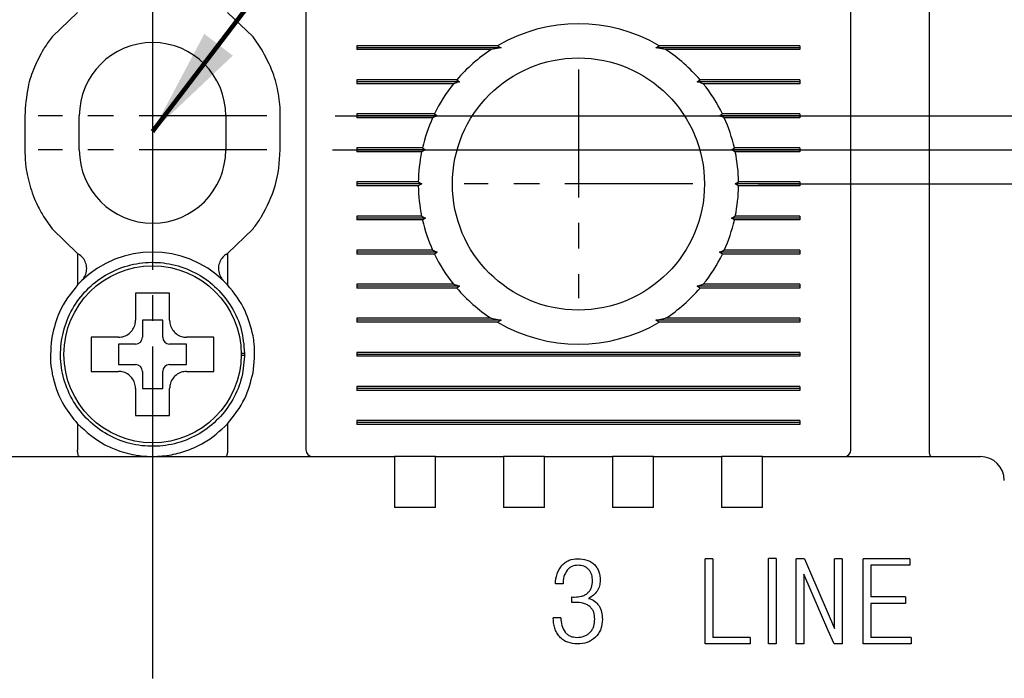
# Model space of a CAD drawing. Extents: x 2148 to 5118, y -907 to 1533.
# Tile 9 of 29: x 4338 to 4367, y 1369 to 1388. Entities that reach past the tile are written whole.
import ezdxf

# ---------------------------------------------------------------- set-up
doc = ezdxf.new("R2010")
doc.units = 0
doc.header["$LTSCALE"] = 3
doc.header["$MEASUREMENT"] = 0
doc.linetypes.add('CENTER', pattern=[2, 1.25, -0.25, 0.25, -0.25])
doc.layers.get('0').update_dxf_attribs({"linetype": 'CONTINUOUS'})
doc.layers.get('Defpoints').update_dxf_attribs({"linetype": 'CONTINUOUS'})
doc.layers.add('cen', color=1, linetype='CENTER')
doc.layers.add('di', color=3, linetype='CONTINUOUS')
doc.styles.add('KIM', font='ROMANS.shx', dxfattribs={"height": 5, "bigfont": 'GSG1.shx'})
doc.styles.get("Standard").update_dxf_attribs({"font": 'romans.shx', "height": 3, "bigfont": 'ghs.shx'})
doc.dimstyles.get("Standard").update_dxf_attribs({"dimtxt": 0.18, "dimasz": 0.18, "dimexe": 0.18, "dimexo": 0.0625, "dimgap": 0.09, "dimtad": 0, "dimtih": 1, "dimtoh": 1, "dimdec": 4, "dimzin": 0, "dimdsep": 46, "dimtxsty": 'Standard', "dimcen": 0.09, "dimadec": 0, "dimazin": 0, "dimtfac": 1, "dimtdec": 4, "dimtofl": 0, "dimtmove": 0, "dimatfit": 3, "dimfxl": 0, "dimtolj": 1, "dimtzin": 0, "dimarcsym": 0})
doc.dimstyles.new('STANDARD$0', dxfattribs={"dimtxt": 5, "dimasz": 5, "dimexe": 1, "dimexo": 2, "dimgap": 2, "dimtad": 1, "dimdec": 4, "dimzin": 12, "dimdsep": 46, "dimtxsty": 'KIM', "dimcen": -1, "dimdle": 0.1, "dimadec": 0, "dimazin": 0, "dimtfac": 1, "dimtdec": 4, "dimtmove": 0, "dimatfit": 3, "dimfxl": 0, "dimtolj": 1, "dimtzin": 0, "dimarcsym": 0})

# ---------------------------------------------------------------- blocks, each defined once
blk = doc.blocks.new('*D54')
at = {"layer": 'Defpoints', "color": 0}
for p in [(4318.068, 1393.607), (4308.306, 1295.007), (4342.268, 1295.007)]:
    blk.add_point(p, dxfattribs=at)
at = {"layer": 'di'}
for p, q in [((4316.068, 1393.607), (4306.306, 1393.607)), ((4308.306, 1390.807), (4308.306, 1297.807)), ((4340.268, 1295.007), (4306.306, 1295.007))]:
    blk.add_line(p, q, dxfattribs=at)
for points in [[(4307.839, 1390.807), (4308.772, 1390.807), (4308.306, 1393.607)], [(4307.839, 1297.807), (4308.772, 1297.807), (4308.306, 1295.007)]]:
    blk.add_solid(points, dxfattribs=at)
at = {"layer": 'di', "insert": (4304.806, 1344.707), "char_height": 3, "attachment_point": 5, "rotation": 90}
blk.add_mtext('\\A1;98.5', dxfattribs=at)
blk = doc.blocks.new('*D56')
at = {"layer": 'Defpoints', "color": 0}
for p in [(4358.045, 1383.607), (4358.045, 1303.607), (4404.979, 1303.607)]:
    blk.add_point(p, dxfattribs=at)
at = {"layer": 'di'}
for p, q in [((4360.045, 1383.607), (4406.979, 1383.607)), ((4404.979, 1380.807), (4404.979, 1306.407)), ((4360.045, 1303.607), (4406.979, 1303.607))]:
    blk.add_line(p, q, dxfattribs=at)
for points in [[(4404.512, 1380.807), (4405.446, 1380.807), (4404.979, 1383.607)], [(4404.512, 1306.407), (4405.446, 1306.407), (4404.979, 1303.607)]]:
    blk.add_solid(points, dxfattribs=at)
at = {"layer": 'di', "insert": (4401.479, 1343.607), "char_height": 3, "attachment_point": 5, "rotation": 90}
blk.add_mtext('\\A1;80', dxfattribs=at)
blk = doc.blocks.new('*D57')
at = {"layer": 'Defpoints', "color": 0}
for p in [(4366.568, 1375.607), (4366.568, 1311.607), (4394.979, 1311.607)]:
    blk.add_point(p, dxfattribs=at)
at = {"layer": 'di'}
for p, q in [((4368.568, 1375.607), (4396.979, 1375.607)), ((4394.979, 1372.807), (4394.979, 1314.407)), ((4368.568, 1311.607), (4396.979, 1311.607))]:
    blk.add_line(p, q, dxfattribs=at)
for points in [[(4394.512, 1372.807), (4395.446, 1372.807), (4394.979, 1375.607)], [(4394.512, 1314.407), (4395.446, 1314.407), (4394.979, 1311.607)]]:
    blk.add_solid(points, dxfattribs=at)
at = {"layer": 'di', "insert": (4391.479, 1343.607), "char_height": 3, "attachment_point": 5, "rotation": 90}
blk.add_mtext('\\A1;64', dxfattribs=at)
blk = doc.blocks.new('*D58')
at = {"layer": 'Defpoints', "color": 0}
for p in [(4345.623, 1385.607), (4345.545, 1384.607), (4375.082, 1384.607)]:
    blk.add_point(p, dxfattribs=at)
at = {"layer": 'di'}
for p, q in [((4375.082, 1388.407), (4375.082, 1395.922)), ((4347.623, 1385.607), (4377.082, 1385.607)), ((4375.082, 1384.607), (4375.082, 1385.607)), ((4347.545, 1384.607), (4377.082, 1384.607)), ((4375.082, 1381.807), (4375.082, 1379.007))]:
    blk.add_line(p, q, dxfattribs=at)
for points in [[(4374.615, 1388.407), (4375.548, 1388.407), (4375.082, 1385.607)], [(4374.615, 1381.807), (4375.548, 1381.807), (4375.082, 1384.607)]]:
    blk.add_solid(points, dxfattribs=at)
at = {"layer": 'di', "insert": (4371.582, 1393.565), "char_height": 3, "attachment_point": 5, "rotation": 90}
blk.add_mtext('\\A1;1', dxfattribs=at)
blk = doc.blocks.new('*D71')
at = {"layer": 'Defpoints', "color": 0}
for p in [(4345.623, 1385.607), (4345.545, 1301.607), (4414.979, 1301.607)]:
    blk.add_point(p, dxfattribs=at)
at = {"layer": 'di'}
for p, q in [((4347.623, 1385.607), (4416.979, 1385.607)), ((4414.979, 1382.807), (4414.979, 1304.407)), ((4347.545, 1301.607), (4416.979, 1301.607))]:
    blk.add_line(p, q, dxfattribs=at)
for points in [[(4414.512, 1382.807), (4415.446, 1382.807), (4414.979, 1385.607)], [(4414.512, 1304.407), (4415.446, 1304.407), (4414.979, 1301.607)]]:
    blk.add_solid(points, dxfattribs=at)
at = {"layer": 'di', "insert": (4411.479, 1343.607), "char_height": 3, "attachment_point": 5, "rotation": 90}
blk.add_mtext('\\A1;84', dxfattribs=at)

msp = doc.modelspace()

# ---------------------------------------------------------------- linework, layer by layer
for p, q in [((4346.768, 1391.01), (4346.768, 1375.807)), ((4365.068, 1375.793), (4365.068, 1391.188)), ((4362.768, 1375.807), (4362.768, 1390.649)), ((4340.068, 1388.644), (4339.318, 1387.923)), ((4345.218, 1387.923), (4344.468, 1388.644)), ((4345.468, 1387.563), (4345.218, 1387.923)), ((4352.396, 1387.665), (4348.268, 1387.665)), ((4348.268, 1387.665), (4348.268, 1387.55)), ((4352.497, 1387.607), (4348.268, 1387.607)), ((4352.209, 1387.55), (4348.268, 1387.55)), ((4352.497, 1387.607), (4352.209, 1387.55)), ((4352.396, 1387.665), (4352.497, 1387.607)), ((4357.04, 1387.607), (4357.14, 1387.665)), ((4357.327, 1387.55), (4357.04, 1387.607)), ((4361.268, 1387.607), (4357.04, 1387.607)), ((4361.268, 1387.665), (4357.14, 1387.665)), ((4361.268, 1387.55), (4357.327, 1387.55)), ((4361.268, 1387.665), (4361.268, 1387.55)), ((4351.199, 1386.665), (4348.268, 1386.665)), ((4348.268, 1386.665), (4348.268, 1386.55)), ((4361.268, 1386.665), (4358.337, 1386.665)), ((4361.268, 1386.665), (4361.268, 1386.55)), ((4351.281, 1386.607), (4348.268, 1386.607)), ((4351.103, 1386.55), (4348.268, 1386.55)), ((4352.368, 1386.407), (4352.369, 1386.424)), ((4357.167, 1386.424), (4357.168, 1386.407)), ((4361.268, 1386.607), (4358.255, 1386.607)), ((4361.268, 1386.55), (4358.433, 1386.55)), ((4338.518, 1385.607), (4338.518, 1384.607)), ((4340.118, 1384.607), (4340.118, 1385.607)), ((4344.418, 1385.607), (4344.418, 1384.607)), ((4346.018, 1384.607), (4346.018, 1385.607)), ((4350.542, 1385.665), (4348.268, 1385.665)), ((4348.268, 1385.665), (4348.268, 1385.55)), ((4350.626, 1385.607), (4348.268, 1385.607)), ((4350.488, 1385.55), (4348.268, 1385.55)), ((4361.268, 1385.607), (4358.911, 1385.607)), ((4361.268, 1385.665), (4358.994, 1385.665)), ((4361.268, 1385.55), (4359.048, 1385.55)), ((4361.268, 1385.665), (4361.268, 1385.55)), ((4350.189, 1384.665), (4348.268, 1384.665)), ((4348.268, 1384.665), (4348.268, 1384.55)), ((4350.278, 1384.607), (4348.268, 1384.607)), ((4350.278, 1384.607), (4350.163, 1384.55)), ((4350.189, 1384.665), (4350.278, 1384.607)), ((4359.258, 1384.607), (4359.348, 1384.665)), ((4359.373, 1384.55), (4359.258, 1384.607)), ((4361.268, 1384.607), (4359.258, 1384.607)), ((4361.268, 1384.665), (4359.348, 1384.665)), ((4361.268, 1384.665), (4361.268, 1384.55)), ((4350.163, 1384.55), (4348.268, 1384.55)), ((4361.268, 1384.55), (4359.373, 1384.55)), ((4350.068, 1383.665), (4348.268, 1383.665)), ((4348.268, 1383.665), (4348.268, 1383.55)), ((4350.168, 1383.607), (4348.268, 1383.607)), ((4350.068, 1383.55), (4348.268, 1383.55)), ((4350.068, 1383.665), (4350.168, 1383.607)), ((4350.168, 1383.607), (4350.068, 1383.55)), ((4359.368, 1383.607), (4359.468, 1383.665)), ((4361.268, 1383.607), (4359.368, 1383.607)), ((4359.468, 1383.55), (4359.368, 1383.607)), ((4361.268, 1383.665), (4359.468, 1383.665)), ((4361.268, 1383.55), (4359.468, 1383.55)), ((4361.268, 1383.665), (4361.268, 1383.55)), ((4339.068, 1382.652), (4339.318, 1382.292)), ((4350.163, 1382.665), (4348.268, 1382.665)), ((4348.268, 1382.665), (4348.268, 1382.55)), ((4350.278, 1382.607), (4348.268, 1382.607)), ((4350.163, 1382.665), (4350.278, 1382.607)), ((4350.278, 1382.607), (4350.189, 1382.55)), ((4359.258, 1382.607), (4359.373, 1382.665)), ((4361.268, 1382.607), (4359.258, 1382.607)), ((4359.348, 1382.55), (4359.258, 1382.607)), ((4361.268, 1382.665), (4359.373, 1382.665)), ((4361.268, 1382.665), (4361.268, 1382.55)), ((4339.318, 1382.292), (4340.068, 1381.571)), ((4344.468, 1381.571), (4345.218, 1382.292)), ((4350.189, 1382.55), (4348.268, 1382.55)), ((4361.268, 1382.55), (4359.348, 1382.55)), ((4340.068, 1381.571), (4340.068, 1380.647)), ((4340.068, 1381.571), (4340.121, 1381.533)), ((4344.415, 1381.533), (4344.468, 1381.571)), ((4344.468, 1381.571), (4344.468, 1380.647)), ((4350.488, 1381.665), (4348.268, 1381.665)), ((4348.268, 1381.665), (4348.268, 1381.55)), ((4350.626, 1381.607), (4348.268, 1381.607)), ((4350.542, 1381.55), (4348.268, 1381.55)), ((4361.268, 1381.607), (4358.911, 1381.607)), ((4361.268, 1381.55), (4358.994, 1381.55)), ((4361.268, 1381.665), (4359.048, 1381.665)), ((4361.268, 1381.665), (4361.268, 1381.55)), ((4340.182, 1380.764), (4340.068, 1380.647)), ((4344.468, 1380.647), (4344.354, 1380.764)), ((4351.103, 1380.665), (4348.268, 1380.665)), ((4348.268, 1380.665), (4348.268, 1380.55)), ((4351.281, 1380.607), (4348.268, 1380.607)), ((4352.368, 1380.792), (4352.368, 1380.807)), ((4357.168, 1380.807), (4357.168, 1380.792)), ((4361.268, 1380.607), (4358.255, 1380.607)), ((4361.268, 1380.665), (4358.433, 1380.665)), ((4361.268, 1380.665), (4361.268, 1380.55)), ((4351.199, 1380.55), (4348.268, 1380.55)), ((4361.268, 1380.55), (4358.337, 1380.55)), ((4342.568, 1379.607), (4341.968, 1379.607)), ((4341.968, 1379.607), (4341.968, 1379.107)), ((4342.568, 1379.107), (4342.568, 1379.607)), ((4352.209, 1379.665), (4348.268, 1379.665)), ((4348.268, 1379.665), (4348.268, 1379.55)), ((4352.497, 1379.607), (4348.268, 1379.607)), ((4352.396, 1379.55), (4348.268, 1379.55)), ((4352.209, 1379.665), (4352.497, 1379.607)), ((4352.497, 1379.607), (4352.396, 1379.55)), ((4357.04, 1379.607), (4357.327, 1379.665)), ((4361.268, 1379.607), (4357.04, 1379.607)), ((4357.14, 1379.55), (4357.04, 1379.607)), ((4361.268, 1379.55), (4357.14, 1379.55)), ((4361.268, 1379.665), (4357.327, 1379.665)), ((4361.268, 1379.665), (4361.268, 1379.55)), ((4340.698, 1379.107), (4340.468, 1379.107)), ((4341.768, 1378.907), (4341.268, 1378.907)), ((4341.268, 1378.907), (4341.268, 1378.307)), ((4343.268, 1378.907), (4342.768, 1378.907)), ((4343.268, 1378.307), (4343.268, 1378.907)), ((4344.868, 1378.641), (4344.968, 1378.641)), ((4344.968, 1378.573), (4344.868, 1378.573)), ((4344.968, 1378.641), (4344.968, 1378.573)), ((4348.268, 1378.665), (4348.268, 1378.55)), ((4361.268, 1378.665), (4348.268, 1378.665)), ((4361.268, 1378.607), (4348.268, 1378.607)), ((4361.268, 1378.55), (4348.268, 1378.55)), ((4361.268, 1378.665), (4361.268, 1378.55)), ((4341.268, 1378.307), (4341.768, 1378.307)), ((4342.768, 1378.307), (4343.268, 1378.307)), ((4341.968, 1378.107), (4341.968, 1377.607)), ((4342.568, 1377.607), (4342.568, 1378.107)), ((4348.268, 1377.665), (4348.268, 1377.55)), ((4361.268, 1377.665), (4348.268, 1377.665)), ((4361.268, 1377.665), (4361.268, 1377.55)), ((4341.968, 1377.607), (4342.568, 1377.607)), ((4361.268, 1377.607), (4348.268, 1377.607)), ((4361.268, 1377.55), (4348.268, 1377.55)), ((4341.768, 1377.038), (4341.768, 1376.807)), ((4340.068, 1376.568), (4340.068, 1375.793)), ((4344.468, 1376.568), (4344.468, 1375.793)), ((4348.268, 1376.665), (4348.268, 1376.55)), ((4361.268, 1376.665), (4348.268, 1376.665)), ((4361.268, 1376.607), (4348.268, 1376.607)), ((4361.268, 1376.55), (4348.268, 1376.55)), ((4361.268, 1376.665), (4361.268, 1376.55)), ((4340.068, 1375.793), (4340.068, 1375.791)), ((4344.468, 1375.791), (4344.468, 1375.793)), ((4365.068, 1375.793), (4365.068, 1375.791)), ((4335.168, 1375.607), (4349.368, 1375.607)), ((4349.368, 1375.607), (4349.368, 1374.916)), ((4350.568, 1375.607), (4349.368, 1375.607)), ((4350.568, 1375.607), (4352.568, 1375.607)), ((4350.568, 1374.916), (4350.568, 1375.607)), ((4352.568, 1375.607), (4352.568, 1374.916)), ((4353.768, 1375.607), (4352.568, 1375.607)), ((4353.768, 1375.607), (4355.768, 1375.607)), ((4353.768, 1374.916), (4353.768, 1375.607)), ((4355.768, 1375.607), (4355.768, 1374.916)), ((4356.968, 1375.607), (4355.768, 1375.607)), ((4356.968, 1375.607), (4358.968, 1375.607)), ((4356.968, 1374.916), (4356.968, 1375.607)), ((4358.968, 1375.607), (4358.968, 1374.916)), ((4360.168, 1375.607), (4358.968, 1375.607)), ((4360.168, 1375.607), (4366.568, 1375.607)), ((4360.168, 1374.916), (4360.168, 1375.607)), ((4349.368, 1374.916), (4349.368, 1374.107)), ((4350.568, 1374.107), (4350.568, 1374.916)), ((4352.568, 1374.916), (4352.568, 1374.107)), ((4353.768, 1374.107), (4353.768, 1374.916)), ((4355.768, 1374.916), (4355.768, 1374.107)), ((4356.968, 1374.107), (4356.968, 1374.916)), ((4358.968, 1374.916), (4358.968, 1374.107)), ((4360.168, 1374.107), (4360.168, 1374.916)), ((4350.568, 1374.107), (4349.368, 1374.107)), ((4353.768, 1374.107), (4352.568, 1374.107)), ((4356.968, 1374.107), (4355.768, 1374.107)), ((4360.168, 1374.107), (4358.968, 1374.107)), ((4358.492, 1370.107), (4358.492, 1372.607)), ((4358.717, 1372.607), (4358.492, 1372.607)), ((4358.717, 1372.607), (4358.717, 1370.3)), ((4360.571, 1372.611), (4360.349, 1372.611)), ((4360.349, 1370.111), (4360.349, 1372.611)), ((4360.571, 1372.611), (4360.571, 1370.111)), ((4361.16, 1370.107), (4361.16, 1372.607)), ((4361.405, 1372.607), (4361.16, 1372.607)), ((4361.405, 1372.607), (4361.577, 1372.19)), ((4362.282, 1370.556), (4362.282, 1372.607)), ((4362.507, 1372.607), (4362.282, 1372.607)), ((4362.507, 1372.607), (4362.507, 1370.107)), ((4363.128, 1370.107), (4363.128, 1372.607)), ((4364.492, 1372.607), (4363.128, 1372.607)), ((4364.492, 1372.607), (4364.492, 1372.415)), ((4361.577, 1372.19), (4362.282, 1370.556)), ((4364.492, 1372.415), (4363.353, 1372.415)), ((4363.353, 1372.415), (4363.353, 1371.486)), ((4362.09, 1370.525), (4361.385, 1372.159)), ((4361.385, 1372.159), (4361.385, 1370.107)), ((4354.317, 1371.87), (4354.092, 1371.87)), ((4354.573, 1371.325), (4354.573, 1371.486)), ((4364.37, 1371.486), (4363.353, 1371.486)), ((4364.37, 1371.486), (4364.37, 1371.293)), ((4364.37, 1371.293), (4363.353, 1371.293)), ((4363.353, 1371.293), (4363.353, 1370.3)), ((4354.253, 1370.877), (4354.028, 1370.877)), ((4362.278, 1370.107), (4362.09, 1370.525)), ((4359.809, 1370.3), (4358.717, 1370.3)), ((4359.809, 1370.3), (4359.809, 1370.107)), ((4364.536, 1370.3), (4363.353, 1370.3)), ((4364.536, 1370.3), (4364.536, 1370.107)), ((4359.809, 1370.107), (4358.492, 1370.107)), ((4360.571, 1370.111), (4360.349, 1370.111)), ((4361.385, 1370.107), (4361.16, 1370.107)), ((4362.507, 1370.107), (4362.278, 1370.107)), ((4364.536, 1370.107), (4363.128, 1370.107))]:
    msp.add_line(p, q)
at = {"flags": 128}
for points in [[(4351.199, 1386.665), (4351.241, 1386.635), (4351.281, 1386.607)], [(4358.255, 1386.607), (4358.295, 1386.635), (4358.337, 1386.665)], [(4350.542, 1385.665), (4350.609, 1385.619), (4350.626, 1385.607)], [(4350.626, 1381.607), (4350.608, 1381.596), (4350.542, 1381.55)], [(4358.994, 1381.55), (4358.928, 1381.596), (4358.911, 1381.607)], [(4351.281, 1380.607), (4351.241, 1380.579), (4351.199, 1380.55)], [(4358.337, 1380.55), (4358.295, 1380.579), (4358.255, 1380.607)], [(4354.573, 1371.486), (4354.62, 1371.484), (4354.657, 1371.482)], [(4354.678, 1371.328), (4354.619, 1371.327), (4354.573, 1371.325)]]:
    msp.add_lwpolyline(points, dxfattribs=at)
for centre, radius in [((4354.768, 1383.607), 3.7), ((4342.268, 1378.607), 2.6)]:
    msp.add_circle(centre, radius)
for centre, radius, start, end in [((4354.768, 1383.607), 4.7, 59.6946, 120.3054), ((4342.268, 1385.607), 2.15, 0, 180), ((4354.768, 1383.607), 4.7, 122.9885, 139.4145), ((4354.768, 1383.607), 4.7, 40.5855, 57.0115), ((4354.768, 1383.607), 4.7, 141.2434, 154.0354), ((4354.768, 1383.607), 4.7, 25.9646, 38.7566), ((4354.768, 1383.607), 4.7, 155.591, 166.9942), ((4354.768, 1383.607), 4.7, 13.0058, 24.409), ((4342.268, 1384.607), 2.15, 180, 0), ((4354.768, 1383.607), 4.7, 168.4349, 179.2962), ((4354.768, 1383.607), 4.7, 0.7038, 11.5651), ((4354.768, 1383.607), 4.7, 180.7038, 191.5651), ((4354.768, 1383.607), 4.7, 348.4349, 359.2962), ((4354.768, 1383.607), 4.7, 193.0058, 204.409), ((4354.768, 1383.607), 4.7, 335.591, 346.9942), ((4342.268, 1378.607), 3, 45.9514, 134.0486), ((4354.768, 1383.607), 4.7, 205.9646, 218.7566), ((4354.768, 1383.607), 4.7, 321.2434, 334.0354), ((4354.768, 1383.607), 4.7, 220.5855, 237.0115), ((4354.768, 1383.607), 4.7, 302.9885, 319.4145), ((4354.768, 1383.607), 4.7, 239.6946, 300.3054), ((4341.768, 1379.107), 0.2, 270, 0), ((4342.768, 1379.107), 0.2, 180, 270), ((4341.768, 1378.107), 0.2, 0, 90), ((4342.768, 1378.107), 0.2, 90, 180), ((4346.968, 1375.807), 0.2, 180, 270), ((4362.568, 1375.807), 0.2, 270, 0), ((4366.568, 1374.907), 0.7, 0, 90)]:
    msp.add_arc(centre, radius, start, end)
for points, knots in [([(4339.318, 1387.923), (4339.243, 1387.822), (4339.157, 1387.706), (4339.078, 1387.579), (4339.068, 1387.563)], [0, 0, 0, 0, 0.873397, 1, 1, 1, 1]), ([(4339.068, 1387.563), (4338.973, 1387.389), (4338.78, 1387.036), (4338.569, 1386.378), (4338.537, 1385.891), (4338.518, 1385.607)], [0, 0, 0, 0, 0.289158, 0.58584, 1, 1, 1, 1]), ([(4346.018, 1385.607), (4346.018, 1385.615), (4346.018, 1385.831), (4345.977, 1386.261), (4345.81, 1386.922), (4345.588, 1387.338), (4345.468, 1387.563)], [0, 0, 0, 0, 0.010804, 0.31547, 0.628954, 1, 1, 1, 1]), ([(4351.281, 1386.607), (4351.263, 1386.602), (4351.204, 1386.583), (4351.145, 1386.563), (4351.103, 1386.55)], [0, 0, 0, 0, 0.296334, 1, 1, 1, 1]), ([(4358.433, 1386.55), (4358.392, 1386.563), (4358.332, 1386.583), (4358.273, 1386.602), (4358.255, 1386.607)], [0, 0, 0, 0, 0.703666, 1, 1, 1, 1]), ([(4350.626, 1385.607), (4350.622, 1385.606), (4350.576, 1385.587), (4350.53, 1385.568), (4350.488, 1385.55)], [0, 0, 0, 0, 0.076336, 1, 1, 1, 1]), ([(4358.911, 1385.607), (4358.916, 1385.611), (4358.944, 1385.631), (4358.972, 1385.65), (4358.994, 1385.665)], [0, 0, 0, 0, 0.205242, 1, 1, 1, 1]), ([(4359.048, 1385.55), (4359.006, 1385.568), (4358.96, 1385.587), (4358.914, 1385.606), (4358.911, 1385.607)], [0, 0, 0, 0, 0.923664, 1, 1, 1, 1]), ([(4338.518, 1384.607), (4338.523, 1384.468), (4338.534, 1384.12), (4338.649, 1383.565), (4338.84, 1383.051), (4339.008, 1382.758), (4339.068, 1382.652)], [0, 0, 0, 0, 0.203769, 0.508656, 0.822416, 1, 1, 1, 1]), ([(4345.468, 1382.652), (4345.621, 1382.945), (4345.941, 1383.558), (4345.992, 1384.247), (4346.018, 1384.607)], [0, 0, 0, 0, 0.477674, 1, 1, 1, 1]), ([(4345.218, 1382.292), (4345.287, 1382.384), (4345.374, 1382.501), (4345.451, 1382.625), (4345.468, 1382.652)], [0, 0, 0, 0, 0.784312, 1, 1, 1, 1]), ([(4340.182, 1380.764), (4340.189, 1380.77), (4340.235, 1380.816), (4340.302, 1380.92), (4340.343, 1381.086), (4340.326, 1381.257), (4340.254, 1381.412), (4340.172, 1381.497), (4340.123, 1381.531), (4340.121, 1381.533)], [0, 0, 0, 0, 0.0309241, 0.2218648, 0.4133985, 0.6055553, 0.797872, 0.9897948, 1, 1, 1, 1]), ([(4344.415, 1381.533), (4344.387, 1381.511), (4344.316, 1381.454), (4344.235, 1381.326), (4344.193, 1381.16), (4344.21, 1380.99), (4344.271, 1380.854), (4344.332, 1380.788), (4344.354, 1380.764)], [0, 0, 0, 0, 0.121182, 0.312049, 0.503528, 0.695619, 0.887824, 1, 1, 1, 1]), ([(4350.488, 1381.665), (4350.53, 1381.647), (4350.576, 1381.628), (4350.622, 1381.609), (4350.626, 1381.607)], [0, 0, 0, 0, 0.922333, 1, 1, 1, 1]), ([(4358.911, 1381.607), (4358.914, 1381.609), (4358.96, 1381.628), (4359.006, 1381.647), (4359.048, 1381.665)], [0, 0, 0, 0, 0.077667, 1, 1, 1, 1]), ([(4344.968, 1378.641), (4344.947, 1378.875), (4344.906, 1379.348), (4344.614, 1380.003), (4344.175, 1380.563), (4343.604, 1380.99), (4342.942, 1381.254), (4342.234, 1381.338), (4341.528, 1381.237), (4340.873, 1380.956), (4340.313, 1380.514), (4339.886, 1379.943), (4339.621, 1379.281), (4339.537, 1378.573), (4339.639, 1377.867), (4339.92, 1377.212), (4340.362, 1376.652), (4340.932, 1376.225), (4341.594, 1375.96), (4342.302, 1375.877), (4343.008, 1375.978), (4343.663, 1376.259), (4344.224, 1376.701), (4344.648, 1377.272), (4344.923, 1377.934), (4344.953, 1378.407), (4344.968, 1378.641)], [0, 0, 0, 0, 0.041425, 0.083575, 0.125, 0.166425, 0.208575, 0.25, 0.291425, 0.333575, 0.375, 0.416425, 0.458575, 0.5, 0.541425, 0.583575, 0.625, 0.666425, 0.708575, 0.75, 0.791425, 0.833575, 0.875, 0.916425, 0.958575, 1, 1, 1, 1]), ([(4340.068, 1380.647), (4339.867, 1380.393), (4339.522, 1379.958), (4339.378, 1379.39), (4339.318, 1379.153)], [0, 0, 0, 0, 0.5832407, 1, 1, 1, 1]), ([(4345.218, 1379.153), (4345.153, 1379.406), (4345.006, 1379.974), (4344.66, 1380.407), (4344.468, 1380.647)], [0, 0, 0, 0, 0.445861, 1, 1, 1, 1]), ([(4351.103, 1380.665), (4351.144, 1380.652), (4351.204, 1380.632), (4351.263, 1380.613), (4351.281, 1380.607)], [0, 0, 0, 0, 0.7026108, 1, 1, 1, 1]), ([(4358.255, 1380.607), (4358.273, 1380.613), (4358.333, 1380.632), (4358.392, 1380.652), (4358.433, 1380.665)], [0, 0, 0, 0, 0.2973892, 1, 1, 1, 1]), ([(4341.768, 1380.407), (4341.768, 1380.364), (4341.768, 1380.288), (4341.768, 1380.211), (4341.768, 1380.177)], [0, 0, 0, 0, 0.571794, 1, 1, 1, 1]), ([(4342.768, 1380.177), (4342.768, 1380.211), (4342.768, 1380.288), (4342.768, 1380.364), (4342.768, 1380.407)], [0, 0, 0, 0, 0.428206, 1, 1, 1, 1]), ([(4341.768, 1380.177), (4341.768, 1380.012), (4341.768, 1379.822), (4341.768, 1379.632), (4341.768, 1379.607)], [0, 0, 0, 0, 0.871112, 1, 1, 1, 1]), ([(4342.768, 1379.607), (4342.768, 1379.632), (4342.768, 1379.822), (4342.768, 1380.012), (4342.768, 1380.177)], [0, 0, 0, 0, 0.128888, 1, 1, 1, 1]), ([(4341.268, 1379.107), (4341.324, 1379.113), (4341.437, 1379.124), (4341.586, 1379.21), (4341.699, 1379.337), (4341.759, 1379.477), (4341.766, 1379.57), (4341.768, 1379.607)], [0, 0, 0, 0, 0.214612, 0.429239, 0.643513, 0.857576, 1, 1, 1, 1]), ([(4342.768, 1379.607), (4342.774, 1379.551), (4342.785, 1379.439), (4342.871, 1379.289), (4342.997, 1379.176), (4343.138, 1379.116), (4343.231, 1379.11), (4343.268, 1379.107)], [0, 0, 0, 0, 0.214612, 0.429239, 0.643513, 0.857576, 1, 1, 1, 1]), ([(4339.318, 1379.153), (4339.286, 1378.859), (4339.246, 1378.494), (4339.306, 1378.132), (4339.318, 1378.062)], [0, 0, 0, 0, 0.807197, 1, 1, 1, 1]), ([(4345.218, 1378.062), (4345.25, 1378.351), (4345.29, 1378.719), (4345.231, 1379.076), (4345.218, 1379.153)], [0, 0, 0, 0, 0.78462, 1, 1, 1, 1]), ([(4341.268, 1379.107), (4341.244, 1379.107), (4341.054, 1379.107), (4340.864, 1379.107), (4340.698, 1379.107)], [0, 0, 0, 0, 0.128888, 1, 1, 1, 1]), ([(4343.838, 1379.107), (4343.672, 1379.107), (4343.483, 1379.107), (4343.293, 1379.107), (4343.268, 1379.107)], [0, 0, 0, 0, 0.871112, 1, 1, 1, 1]), ([(4344.068, 1379.107), (4344.025, 1379.107), (4343.949, 1379.107), (4343.871, 1379.107), (4343.838, 1379.107)], [0, 0, 0, 0, 0.571794, 1, 1, 1, 1]), ([(4339.318, 1378.062), (4339.328, 1378.013), (4339.395, 1377.679), (4339.609, 1377.133), (4339.926, 1376.742), (4340.068, 1376.568)], [0, 0, 0, 0, 0.087364, 0.593572, 1, 1, 1, 1]), ([(4340.468, 1378.107), (4340.522, 1378.107), (4340.598, 1378.107), (4340.675, 1378.107), (4340.698, 1378.107)], [0, 0, 0, 0, 0.70684, 1, 1, 1, 1]), ([(4340.698, 1378.107), (4340.864, 1378.107), (4341.054, 1378.107), (4341.244, 1378.107), (4341.268, 1378.107)], [0, 0, 0, 0, 0.871112, 1, 1, 1, 1]), ([(4341.768, 1377.607), (4341.763, 1377.664), (4341.752, 1377.776), (4341.665, 1377.926), (4341.539, 1378.039), (4341.398, 1378.099), (4341.305, 1378.105), (4341.268, 1378.107)], [0, 0, 0, 0, 0.214612, 0.429239, 0.643513, 0.857576, 1, 1, 1, 1]), ([(4343.268, 1378.107), (4343.212, 1378.102), (4343.1, 1378.091), (4342.95, 1378.005), (4342.837, 1377.878), (4342.777, 1377.738), (4342.771, 1377.645), (4342.768, 1377.607)], [0, 0, 0, 0, 0.2146123, 0.4292387, 0.6435135, 0.8575757, 1, 1, 1, 1]), ([(4343.268, 1378.107), (4343.293, 1378.107), (4343.483, 1378.107), (4343.672, 1378.107), (4343.838, 1378.107)], [0, 0, 0, 0, 0.128888, 1, 1, 1, 1]), ([(4343.838, 1378.107), (4343.871, 1378.107), (4343.949, 1378.107), (4344.025, 1378.107), (4344.068, 1378.107)], [0, 0, 0, 0, 0.428206, 1, 1, 1, 1]), ([(4344.468, 1376.568), (4344.656, 1376.803), (4345.005, 1377.24), (4345.151, 1377.802), (4345.218, 1378.062)], [0, 0, 0, 0, 0.5380985, 1, 1, 1, 1]), ([(4341.768, 1377.607), (4341.768, 1377.583), (4341.768, 1377.393), (4341.768, 1377.203), (4341.768, 1377.038)], [0, 0, 0, 0, 0.128888, 1, 1, 1, 1]), ([(4342.768, 1377.038), (4342.768, 1377.203), (4342.768, 1377.393), (4342.768, 1377.583), (4342.768, 1377.607)], [0, 0, 0, 0, 0.871112, 1, 1, 1, 1]), ([(4342.768, 1376.807), (4342.768, 1376.861), (4342.768, 1376.937), (4342.768, 1377.015), (4342.768, 1377.038)], [0, 0, 0, 0, 0.70684, 1, 1, 1, 1]), ([(4340.068, 1376.568), (4340.319, 1376.34), (4340.672, 1376.02), (4341.109, 1375.842), (4341.234, 1375.791)], [0, 0, 0, 0, 0.713945, 1, 1, 1, 1]), ([(4343.302, 1375.791), (4343.461, 1375.858), (4343.898, 1376.04), (4344.246, 1376.363), (4344.468, 1376.568)], [0, 0, 0, 0, 0.3643289, 1, 1, 1, 1]), ([(4340.122, 1375.607), (4340.121, 1375.607), (4340.118, 1375.608), (4340.109, 1375.611), (4340.095, 1375.629), (4340.081, 1375.67), (4340.071, 1375.726), (4340.069, 1375.77), (4340.068, 1375.791)], [0, 0, 0, 0, 0.013217, 0.115338, 0.344001, 0.565225, 0.78254, 1, 1, 1, 1]), ([(4341.234, 1375.791), (4341.428, 1375.731), (4341.766, 1375.626), (4342.118, 1375.613), (4342.268, 1375.607)], [0, 0, 0, 0, 0.575576, 1, 1, 1, 1]), ([(4342.268, 1375.607), (4342.456, 1375.616), (4342.809, 1375.633), (4343.145, 1375.741), (4343.302, 1375.791)], [0, 0, 0, 0, 0.532004, 1, 1, 1, 1]), ([(4344.468, 1375.791), (4344.467, 1375.77), (4344.465, 1375.726), (4344.455, 1375.67), (4344.441, 1375.629), (4344.427, 1375.611), (4344.418, 1375.608), (4344.415, 1375.607), (4344.414, 1375.607)], [0, 0, 0, 0, 0.21746, 0.434774, 0.655999, 0.884662, 0.986783, 1, 1, 1, 1]), ([(4365.122, 1375.607), (4365.121, 1375.607), (4365.118, 1375.608), (4365.109, 1375.611), (4365.095, 1375.629), (4365.081, 1375.67), (4365.071, 1375.726), (4365.069, 1375.77), (4365.068, 1375.791)], [0, 0, 0, 0, 0.013217, 0.115338, 0.344001, 0.565226, 0.78254, 1, 1, 1, 1]), ([(4354.283, 1372.415), (4354.314, 1372.445), (4354.377, 1372.506), (4354.533, 1372.589), (4354.664, 1372.6), (4354.751, 1372.607)], [0, 0, 0, 0, 0.251597, 0.501735, 1, 1, 1, 1]), ([(4354.751, 1372.607), (4354.84, 1372.602), (4354.974, 1372.593), (4355.139, 1372.522), (4355.207, 1372.464), (4355.24, 1372.435)], [0, 0, 0, 0, 0.500587, 0.749875, 1, 1, 1, 1]), ([(4354.092, 1371.87), (4354.1, 1371.97), (4354.114, 1372.169), (4354.227, 1372.333), (4354.283, 1372.415)], [0, 0, 0, 0, 0.502485, 1, 1, 1, 1]), ([(4354.437, 1372.274), (4354.401, 1372.213), (4354.327, 1372.088), (4354.32, 1371.943), (4354.317, 1371.87)], [0, 0, 0, 0, 0.496748, 1, 1, 1, 1]), ([(4354.753, 1372.415), (4354.693, 1372.41), (4354.603, 1372.401), (4354.499, 1372.34), (4354.458, 1372.296), (4354.437, 1372.274)], [0, 0, 0, 0, 0.499036, 0.748555, 1, 1, 1, 1]), ([(4355.071, 1372.29), (4355.05, 1372.31), (4355.007, 1372.35), (4354.901, 1372.405), (4354.812, 1372.411), (4354.753, 1372.415)], [0, 0, 0, 0, 0.2499034, 0.499161, 1, 1, 1, 1]), ([(4355.182, 1371.959), (4355.178, 1372.019), (4355.173, 1372.108), (4355.127, 1372.22), (4355.09, 1372.267), (4355.071, 1372.29)], [0, 0, 0, 0, 0.500512, 0.7499, 1, 1, 1, 1]), ([(4355.24, 1372.435), (4355.267, 1372.403), (4355.321, 1372.34), (4355.393, 1372.186), (4355.401, 1372.061), (4355.407, 1371.976)], [0, 0, 0, 0, 0.249365, 0.498292, 1, 1, 1, 1]), ([(4355.041, 1371.604), (4355.064, 1371.628), (4355.11, 1371.675), (4355.17, 1371.794), (4355.177, 1371.893), (4355.182, 1371.959)], [0, 0, 0, 0, 0.25034, 0.499811, 1, 1, 1, 1]), ([(4355.407, 1371.976), (4355.403, 1371.92), (4355.397, 1371.809), (4355.345, 1371.71), (4355.319, 1371.661)], [0, 0, 0, 0, 0.50203, 1, 1, 1, 1]), ([(4354.657, 1371.482), (4354.726, 1371.486), (4354.829, 1371.492), (4354.96, 1371.54), (4355.014, 1371.583), (4355.041, 1371.604)], [0, 0, 0, 0, 0.500518, 0.750129, 1, 1, 1, 1]), ([(4355.319, 1371.661), (4355.284, 1371.617), (4355.214, 1371.529), (4355.117, 1371.472), (4355.068, 1371.444)], [0, 0, 0, 0, 0.500746, 1, 1, 1, 1]), ([(4355.101, 1371.209), (4355.07, 1371.23), (4355.009, 1371.272), (4354.866, 1371.32), (4354.753, 1371.325), (4354.678, 1371.328)], [0, 0, 0, 0, 0.248672, 0.497724, 1, 1, 1, 1]), ([(4355.068, 1371.444), (4355.129, 1371.422), (4355.249, 1371.378), (4355.332, 1371.279), (4355.373, 1371.23)], [0, 0, 0, 0, 0.500523, 1, 1, 1, 1]), ([(4355.246, 1370.836), (4355.242, 1370.905), (4355.235, 1371.009), (4355.174, 1371.135), (4355.125, 1371.184), (4355.101, 1371.209)], [0, 0, 0, 0, 0.50017, 0.749372, 1, 1, 1, 1]), ([(4355.373, 1371.23), (4355.403, 1371.167), (4355.463, 1371.042), (4355.468, 1370.903), (4355.471, 1370.834)], [0, 0, 0, 0, 0.500392, 1, 1, 1, 1]), ([(4354.22, 1370.313), (4354.188, 1370.353), (4354.126, 1370.432), (4354.044, 1370.621), (4354.035, 1370.774), (4354.028, 1370.877)], [0, 0, 0, 0, 0.248919, 0.497544, 1, 1, 1, 1]), ([(4354.253, 1370.877), (4354.256, 1370.8), (4354.261, 1370.648), (4354.34, 1370.517), (4354.379, 1370.452)], [0, 0, 0, 0, 0.502132, 1, 1, 1, 1]), ([(4355.106, 1370.443), (4355.129, 1370.47), (4355.176, 1370.524), (4355.234, 1370.657), (4355.242, 1370.764), (4355.246, 1370.836)], [0, 0, 0, 0, 0.249797, 0.498979, 1, 1, 1, 1]), ([(4355.471, 1370.834), (4355.463, 1370.736), (4355.451, 1370.591), (4355.366, 1370.413), (4355.302, 1370.341), (4355.269, 1370.304)], [0, 0, 0, 0, 0.49928, 0.748692, 1, 1, 1, 1]), ([(4354.379, 1370.452), (4354.401, 1370.429), (4354.446, 1370.382), (4354.56, 1370.314), (4354.658, 1370.306), (4354.724, 1370.3)], [0, 0, 0, 0, 0.250679, 0.500117, 1, 1, 1, 1]), ([(4354.724, 1370.3), (4354.794, 1370.305), (4354.899, 1370.313), (4355.028, 1370.373), (4355.08, 1370.42), (4355.106, 1370.443)], [0, 0, 0, 0, 0.499525, 0.748942, 1, 1, 1, 1]), ([(4354.736, 1370.107), (4354.64, 1370.115), (4354.497, 1370.127), (4354.324, 1370.215), (4354.255, 1370.28), (4354.22, 1370.313)], [0, 0, 0, 0, 0.4994776, 0.7489892, 1, 1, 1, 1]), ([(4355.269, 1370.304), (4355.191, 1370.245), (4355.033, 1370.125), (4354.835, 1370.113), (4354.736, 1370.107)], [0, 0, 0, 0, 0.498843, 1, 1, 1, 1])]:
    msp.add_open_spline(points, degree=3, knots=knots)
for points in [[(4342.768, 1380.407), (4342.601, 1380.407), (4342.268, 1380.407), (4341.935, 1380.407), (4341.768, 1380.407)], [(4340.468, 1379.107), (4340.468, 1378.941), (4340.468, 1378.607), (4340.468, 1378.274), (4340.468, 1378.107)], [(4344.068, 1378.107), (4344.068, 1378.274), (4344.068, 1378.607), (4344.068, 1378.941), (4344.068, 1379.107)], [(4341.768, 1376.807), (4341.935, 1376.807), (4342.268, 1376.807), (4342.601, 1376.807), (4342.768, 1376.807)]]:
    msp.add_open_spline(points, degree=3)
at = {"layer": 'cen'}
for p, q in [((4342.268, 1396.84), (4342.268, 1291.701)), ((4342.268, 1388.962), (4342.268, 1382.253)), ((4342.268, 1387.962), (4342.268, 1381.253)), ((4354.768, 1386.962), (4354.768, 1380.253)), ((4345.623, 1385.607), (4338.913, 1385.607)), ((4345.623, 1384.607), (4338.913, 1384.607)), ((4358.123, 1383.607), (4351.413, 1383.607)), ((4342.268, 1375.128), (4342.268, 1369.59))]:
    msp.add_line(p, q, dxfattribs=at)

# ---------------------------------------------------------------- dimensions: what is measured, and where the dimension line sits
at = {"layer": 'di'}
for base, p1, p2, override, picture, middle in [((4375.082, 1384.607), (4345.623, 1385.607), (4345.545, 1384.607), {"dimtxt": 3, "dimasz": 2.8, "dimexe": 2, "dimdec": 2, "dimzin": 8, "dimtxsty": 'Standard', "dimcen": 0, "dimclrd": 256, "dimclre": 256, "dimclrt": 256, "dimadec": 2, "dimazin": 2, "dimtfac": 0.6, "dimtdec": 2, "dimtzin": 8, "dimlwd": 65535, "dimlwe": 65535, "dimarcsym": 1}, '*D58', (4375.082, 1393.565)), ((4414.979, 1301.607), (4345.623, 1385.607), (4345.545, 1301.607), {"dimtxt": 3, "dimasz": 2.8, "dimexe": 2, "dimdec": 2, "dimzin": 8, "dimtxsty": 'Standard', "dimcen": 0, "dimclrd": 256, "dimclre": 256, "dimclrt": 256, "dimadec": 2, "dimazin": 2, "dimtfac": 0.6, "dimtdec": 2, "dimtmove": 0, "dimtzin": 8, "dimlwd": 65535, "dimlwe": 65535, "dimarcsym": 1}, '*D71', (4414.979, 1343.607)), ((4404.979, 1303.607), (4358.045, 1383.607), (4358.045, 1303.607), {"dimtxt": 3, "dimasz": 2.8, "dimexe": 2, "dimdec": 2, "dimzin": 8, "dimtxsty": 'Standard', "dimcen": 0, "dimclrd": 256, "dimclre": 256, "dimclrt": 256, "dimadec": 2, "dimazin": 2, "dimtfac": 0.6, "dimtdec": 2, "dimtmove": 0, "dimtzin": 8, "dimlwd": 65535, "dimlwe": 65535, "dimarcsym": 1}, '*D56', (4404.979, 1343.607)), ((4394.979, 1311.607), (4366.568, 1375.607), (4366.568, 1311.607), {"dimtxt": 3, "dimasz": 2.8, "dimexe": 2, "dimdec": 2, "dimzin": 8, "dimtxsty": 'Standard', "dimcen": 0, "dimclrd": 256, "dimclre": 256, "dimclrt": 256, "dimadec": 2, "dimazin": 2, "dimtfac": 0.6, "dimtdec": 2, "dimtmove": 0, "dimtzin": 8, "dimlwd": 65535, "dimlwe": 65535, "dimarcsym": 1}, '*D57', (4394.979, 1343.607))]:
    dim = msp.add_linear_dim(base=base, p1=p1, p2=p2, angle=270, dimstyle='STANDARD$0', override=override, dxfattribs=at)
    dim.commit()
    dim.dimension.update_dxf_attribs({"geometry": picture, "text_midpoint": middle, "dimtype": 160})
dim = msp.add_linear_dim(base=(4308.306, 1295.007), p1=(4318.068, 1393.607), p2=(4342.268, 1295.007), angle=90, text='98.5', dimstyle='STANDARD$0', override={"dimtxt": 3, "dimasz": 2.8, "dimexe": 2, "dimdec": 2, "dimzin": 8, "dimtxsty": 'Standard', "dimcen": 0, "dimclrd": 256, "dimclre": 256, "dimclrt": 256, "dimadec": 2, "dimazin": 2, "dimtfac": 0.6, "dimtdec": 2, "dimtzin": 8, "dimlwd": 65535, "dimlwe": 65535, "dimarcsym": 1}, dxfattribs=at)
dim.commit()
dim.dimension.update_dxf_attribs({"geometry": '*D54', "text_midpoint": (4308.306, 1344.707), "dimtype": 160})

# ---------------------------------------------------------------- leaders
at = {"layer": 'di', "annotation_type": 0, "has_hookline": 1, "hookline_direction": 0}
for points, text_width in [([(4342.268, 1385.146), (4356.426, 1403.761), (4359.626, 1403.761)], 26.946), ([(4352.268, 1346.707), (4391.511, 1401.198), (4394.711, 1401.198)], 31.6), ([(4360.868, 1346.707), (4390.298, 1389.948), (4393.498, 1389.948)], 45.067)]:
    msp.add_leader(points, dimstyle='Standard', override={"dimtxt": 4, "dimasz": 3.2, "dimexe": 2, "dimexo": 2, "dimgap": 2, "dimtad": 1, "dimtih": 0, "dimtoh": 0, "dimdec": 2, "dimzin": 8, "dimcen": 0, "dimclrd": 256, "dimclre": 256, "dimclrt": 256, "dimadec": 2, "dimazin": 2, "dimtfac": 0.6, "dimtdec": 2, "dimtofl": 1, "dimtzin": 8, "dimlwd": 65535, "dimlwe": 65535, "dimarcsym": 1}, dxfattribs=dict(at, text_width=text_width))

doc.saveas('drawing.dxf')
